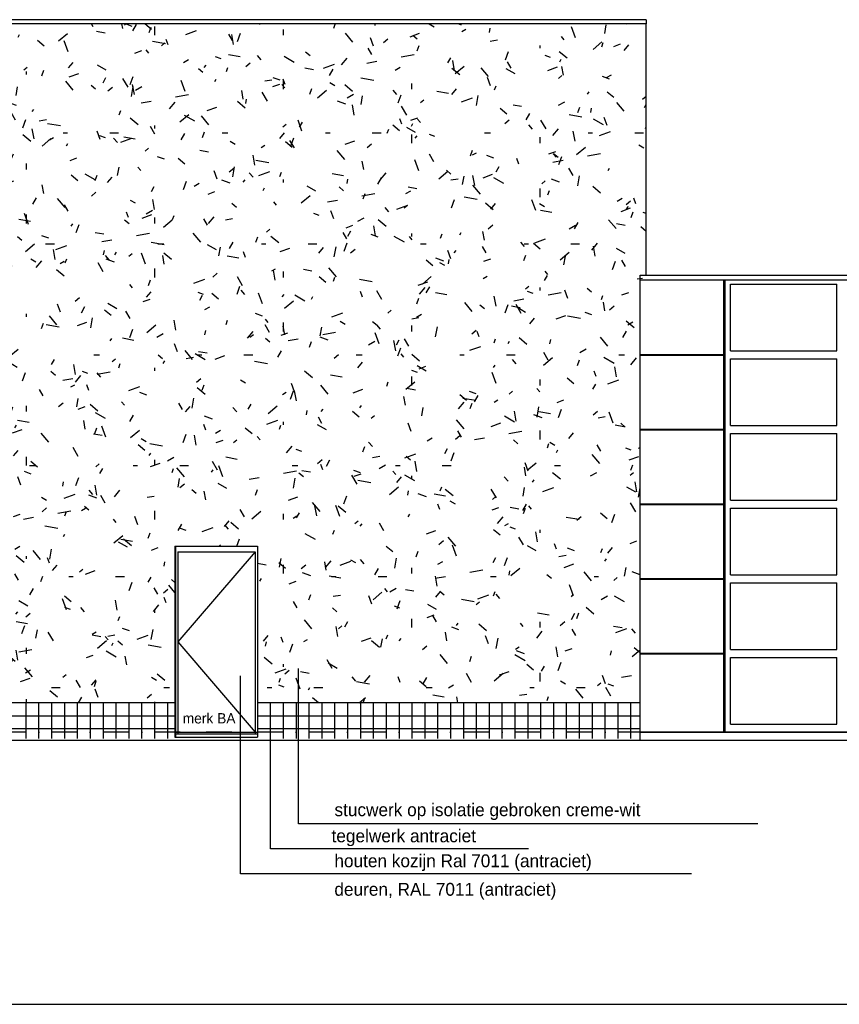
# Model space of a CAD drawing. Extents: x 0 to 140000, y 0 to 84100.
# Tile 25 of 36: x 99710 to 109263, y 1000 to 12473. Entities that reach past the tile are written whole.
import ezdxf

# ---------------------------------------------------------------- set-up
doc = ezdxf.new("R2010")
doc.units = 0
doc.header["$LTSCALE"] = 100
doc.header["$MEASUREMENT"] = 0
for name, pattern in [('B0201', [50, 31.25, -6.25, 6.25, -6.25]), ('B0403', [37.5, 25, -12.5]), ('DASHDOTX2', [2, 1, -0.5, 0, -0.5])]:
    doc.linetypes.add(name, pattern=pattern)
doc.layers.get('0').update_dxf_attribs({"linetype": 'CONTINUOUS'})
for name, color, linetype in [('AA31----_BUITENKOZIJ', 7, 'CONTINUOUS'), ('AI31----_BUITENKOZ', 7, 'CONTINUOUS'), ('AL$1A---_ALGEMEEN', 1, 'CONTINUOUS'), ('AL$7A---_STRAMIEN', 42, 'B0201'), ('AL$8A---_HULPLIJNEN', 1, 'CONTINUOUS'), ('AL11----_GRONDWERK', 4, 'CONTINUOUS'), ('AL21----_BUITENWAND', 2, 'CONTINUOUS'), ('AL31----_BUITENKOZ', 7, 'CONTINUOUS'), ('AL31----_BUITENKOZIJ', 7, 'CONTINUOUS'), ('AT$1A---_ALGEMEEN', 1, 'CONTINUOUS'), ('BL$8A---_HULPLIJNEN', 1, 'CONTINUOUS')]:
    doc.layers.add(name, color=color, linetype=linetype)
doc.styles.add('00_100', font='B-GBP.shx', dxfattribs={"height": 120})
doc.styles.add('02_100', font='B-GBP.shx', dxfattribs={"height": 250})

# ---------------------------------------------------------------- blocks, each defined once
blk = doc.blocks.new('BORDER')
at = {"linetype": 'BYBLOCK'}
blk.add_line((0, 0), (1, 0), dxfattribs=at)

msp = doc.modelspace()

# ---------------------------------------------------------------- hatches: boundary and pattern name
at = {"layer": 'AA31----_BUITENKOZIJ'}
h = msp.add_hatch(dxfattribs=at)
h.set_pattern_fill('TEXTURE,_O', color=1, scale=1700, double=1)
h.set_pattern_definition([(0, (1224, 816), (748, 1292), [68, -1139, 51, -493, 102, -1207]), (10, (901, 1513), (457.165, 1616.95), [119, -289, 153, -901, 85, -1122]), (20, (731, 969), (756.3354, 1252.199), [136, -935, 119, -697, 85, -544]), (30, (1224, 867), (-124.492, 1439.627), [85, -561, 68, -833, 51, -1105]), (40, (748, 1241), (191.737, 1226.0987), [68, -748, 51, -476, 136, -867]), (50, (1003, 629), (-454.738, 1335.823), [34, -629, 85, -1037, 102, -527]), (60, (1054, 748), (-563.68, 1267.677), [85, -697, 34, -816, 68, -629]), (70, (867, 544), (-622.723, 1221.659), [51, -323, 102, -544, 68, -748]), (80, (952, 1547), (-1181.87, 933.41), [119, -748, 51, -884, 102, -833]), (90, (1054, 816), (-1496, 629), [102, -527, 68, -1037, 34, -1054]), (100, (782, 1343), (-1405.172, 822.49), [119, -663, 102, -544, 119, -1241]), (110, (663, 374), (-1362.495, 462.916), [136, -442, 68, -901, 102, -986]), (120, (204, 578), (-1624.35, 161.456), [85, -1139, 102, -527, 119, -697]), (130, (578, 204), (-1581.611, 403.841), [51, -374, 68, -731, 136, -952]), (140, (68, 1564), (-1250.049, -193.832), [102, -612, 119, -527, 68, -714]), (150, (1479, 102), (-1160.675, -684.348), [68, -476, 136, -1054, 119, -969]), (160, (357, 1054), (-1348.106, -920.43), [102, -714, 85, -646, 68, -1037]), (170, (459, 646), (-1221.983, -958.365), [153, -561, 102, -765, 136, -748])])
h.paths.add_polyline_path([(90934.9, 4512.6), (90934.9, 12422.6), (107013.4, 12422.6), (107013.4, 9496.6), (106941, 9441.6), (106941, 4512.6), (102481.3, 4512.6), (102481.3, 6339.6), (101519.7, 6339.6), (101519.7, 4512.6)])

# ---------------------------------------------------------------- linework, layer by layer
at = {"layer": 'AA31----_BUITENKOZIJ', "color": 42}
for p, q in [((99784.9, 4096.2), (99784.9, 4512.6)), ((99934.9, 4096.2), (99934.9, 4512.6)), ((100084.9, 4096.2), (100084.9, 4512.6)), ((100234.9, 4096.2), (100234.9, 4512.6)), ((100384.9, 4096.2), (100384.9, 4512.6)), ((100534.9, 4096.2), (100534.9, 4512.6)), ((100684.9, 4096.2), (100684.9, 4512.6)), ((100834.9, 4096.2), (100834.9, 4512.6)), ((100984.9, 4096.2), (100984.9, 4512.6)), ((101134.9, 4096.2), (101134.9, 4512.6)), ((101284.9, 4096.2), (101284.9, 4512.6)), ((101434.9, 4096.2), (101434.9, 4512.6)), ((102634.9, 4096.2), (102634.9, 4512.6)), ((102784.9, 4096.2), (102784.9, 4512.6)), ((102934.9, 4096.2), (102934.9, 4512.6)), ((103084.9, 4096.2), (103084.9, 4512.6)), ((103234.9, 4096.2), (103234.9, 4512.6)), ((103384.9, 4096.2), (103384.9, 4512.6)), ((103534.9, 4096.2), (103534.9, 4512.6)), ((103684.9, 4096.2), (103684.9, 4512.6)), ((103834.9, 4096.2), (103834.9, 4512.6)), ((103984.9, 4096.2), (103984.9, 4512.6)), ((104134.9, 4096.2), (104134.9, 4512.6)), ((104284.9, 4096.2), (104284.9, 4512.6)), ((104434.9, 4096.2), (104434.9, 4512.6)), ((104584.9, 4096.2), (104584.9, 4512.6)), ((104734.9, 4096.2), (104734.9, 4512.6)), ((104884.9, 4096.2), (104884.9, 4512.6)), ((105034.9, 4096.2), (105034.9, 4512.6)), ((105184.9, 4096.2), (105184.9, 4512.6)), ((105334.9, 4096.2), (105334.9, 4512.6)), ((105484.9, 4096.2), (105484.9, 4512.6)), ((105634.9, 4096.2), (105634.9, 4512.6)), ((105784.9, 4096.2), (105784.9, 4512.6)), ((105934.9, 4096.2), (105934.9, 4512.6)), ((106084.9, 4096.2), (106084.9, 4512.6)), ((106234.9, 4096.2), (106234.9, 4512.6)), ((106384.9, 4096.2), (106384.9, 4512.6)), ((106534.9, 4096.2), (106534.9, 4512.6)), ((106684.9, 4096.2), (106684.9, 4512.6)), ((106834.9, 4096.2), (106834.9, 4512.6)), ((90934.9, 4362.6), (101519.7, 4362.6)), ((90934.9, 4212.6), (101519.7, 4212.6))]:
    msp.add_line(p, q, dxfattribs=at)
at = {"layer": 'AI31----_BUITENKOZ'}
for p, q in [((101519.7, 6339.6), (101519.7, 4112.6)), ((101519.7, 6339.6), (102481.3, 6339.6)), ((101526.4, 6339.6), (101526.4, 4112.6)), ((102481.3, 6339.6), (102481.3, 4112.6)), ((101554.4, 6272.6), (102453.4, 6272.6)), ((101554.4, 6272.6), (101554.4, 4152.6)), ((102453.4, 6272.6), (102453.4, 4152.6)), ((101526.4, 4152.6), (102481.3, 4152.6)), ((101554.4, 4172.6), (102453.4, 4172.6)), ((101519.7, 4112.6), (102481.3, 4112.6))]:
    msp.add_line(p, q, dxfattribs=at)
at = {"layer": 'AL$1A---_ALGEMEEN'}
for p, q in [((102283.1, 2520), (102283.1, 4826.9)), ((102960.7, 3101.4), (102960.7, 4913.4)), ((102634.9, 2810.7), (102634.9, 4212.6)), ((108315.1, 3101.4), (102960.7, 3101.4)), ((106021.1, 3101.4), (102960.7, 3101.4)), ((105639.9, 2810.7), (102634.9, 2810.7)), ((107538.5, 2520), (102283.1, 2520))]:
    msp.add_line(p, q, dxfattribs=at)
at = {"layer": 'AL$7A---_STRAMIEN', "color": 1, "linetype": 'DASHDOTX2', "ltscale": 3}
for p, q in [((117184.8, 4172.6), (85657.4, 4172.6)), ((114308, 4172.6), (106941, 4172.6))]:
    msp.add_line(p, q, dxfattribs=at)
at = {"layer": 'AL$8A---_HULPLIJNEN'}
for p, q in [((106941, 9441.6), (114308, 9441.6)), ((107013.4, 9496.6), (114308, 9496.6)), ((107917.5, 4172.6), (107917.5, 9441.6)), ((107932.8, 4172.6), (107932.8, 9441.6)), ((107992.9, 9392.6), (109233, 9392.6)), ((107992.9, 8612.6), (107992.9, 9392.6)), ((109233, 8612.6), (109233, 9392.6)), ((107992.9, 8612.6), (109233, 8612.6)), ((106941, 8572.6), (107917.5, 8572.6)), ((106941, 8562.6), (107917.5, 8562.6)), ((107992.9, 8522.6), (109233, 8522.6)), ((107992.9, 7742.6), (107992.9, 8522.6)), ((109233, 7742.6), (109233, 8522.6)), ((106941, 7702.6), (107917.5, 7702.6)), ((106941, 7692.6), (107917.5, 7692.6)), ((107992.9, 7742.6), (109233, 7742.6)), ((107992.9, 7652.6), (109233, 7652.6)), ((107992.9, 6872.6), (107992.9, 7652.6)), ((109233, 6872.6), (109233, 7652.6)), ((106941, 6832.6), (107917.5, 6832.6)), ((106941, 6822.6), (107917.5, 6822.6)), ((107992.9, 6872.6), (109233, 6872.6)), ((107992.9, 6782.6), (109233, 6782.6)), ((107992.9, 6002.6), (107992.9, 6782.6)), ((109233, 6002.6), (109233, 6782.6)), ((102453.4, 6272.6), (101554.4, 5222.6)), ((107992.9, 6002.6), (109233, 6002.6)), ((106941, 5962.6), (107917.5, 5962.6)), ((106941, 5952.6), (107917.5, 5952.6)), ((107992.9, 5912.6), (109233, 5912.6)), ((107992.9, 5132.6), (107992.9, 5912.6)), ((109233, 5132.6), (109233, 5912.6)), ((101554.4, 5222.6), (102453.4, 4172.6)), ((106941, 5092.6), (107917.5, 5092.6)), ((106941, 5082.6), (107917.5, 5082.6)), ((107992.9, 5132.6), (109233, 5132.6)), ((107992.9, 5042.6), (109233, 5042.6)), ((107992.9, 4262.6), (107992.9, 5042.6)), ((109233, 4262.6), (109233, 5042.6)), ((107917.5, 4172.6), (107917.5, 4931.3)), ((107932.8, 4172.6), (107932.8, 4628.7)), ((107992.9, 4262.6), (109233, 4262.6)), ((101519.7, 4172.6), (102481.3, 4172.6)), ((106941, 4172.6), (114308, 4172.6)), ((113666, 4172.6), (106941, 4172.6))]:
    msp.add_line(p, q, dxfattribs=at)
at = {"layer": 'AL11----_GRONDWERK'}
for q in [(81793.5, 4072.6), (89841.4, 4072.6)]:
    msp.add_line((115488, 4072.6), q, dxfattribs=at)
at = {"layer": 'AL21----_BUITENWAND'}
for p, q in [((107013.4, 12472.6), (90934.9, 12472.6)), ((107013.4, 12422.6), (90934.9, 12422.6)), ((107013.4, 12472.6), (107013.4, 12422.6))]:
    msp.add_line(p, q, dxfattribs=at)
at = {"layer": 'AL21----_BUITENWAND', "color": 3}
for p, q in [((107013.4, 9496.6), (107013.4, 12422.6)), ((106941, 4072.6), (106941, 9496.6)), ((106941, 9496.6), (107013.4, 9496.6)), ((101519.7, 4512.6), (90934.9, 4512.6)), ((106941, 4512.6), (102481.3, 4512.6))]:
    msp.add_line(p, q, dxfattribs=at)
at = {"layer": 'AL31----_BUITENKOZ', "color": 42}
msp.add_line((107318.3, 4172.6), (109211.6, 4172.6), dxfattribs=at)
at = {"layer": 'AL31----_BUITENKOZIJ', "color": 42}
for p, q in [((102481.3, 4362.6), (106941, 4362.6)), ((102481.3, 4212.6), (106941, 4212.6))]:
    msp.add_line(p, q, dxfattribs=at)

# ---------------------------------------------------------------- block references
at = {"layer": 'BL$8A---_HULPLIJNEN', "linetype": 'B0403', "xscale": 138000, "yscale": 82100, "zscale": 138000}
msp.add_blockref('BORDER', (1000, 1000), dxfattribs=at)

# ---------------------------------------------------------------- texts
at = {"layer": 'AL$8A---_HULPLIJNEN', "style": '00_100'}
msp.add_text('merk BA', height=120, dxfattribs=at).set_placement((101610.2, 4272.5))
at = {"layer": 'AT$1A---_ALGEMEEN', "color": 2, "style": '02_100'}
for s, p in [('stucwerk op isolatie gebroken creme-wit', (103378.9, 3192)), ('tegelwerk antraciet', (103344.9, 2887.9)), ('houten kozijn Ral 7011 (antraciet)', (103377.9, 2597.2)), ('deuren, RAL 7011 (antraciet)', (103377.9, 2265.1))]:
    msp.add_text(s, height=150, dxfattribs=at).set_placement(p)

doc.saveas('drawing.dxf')
